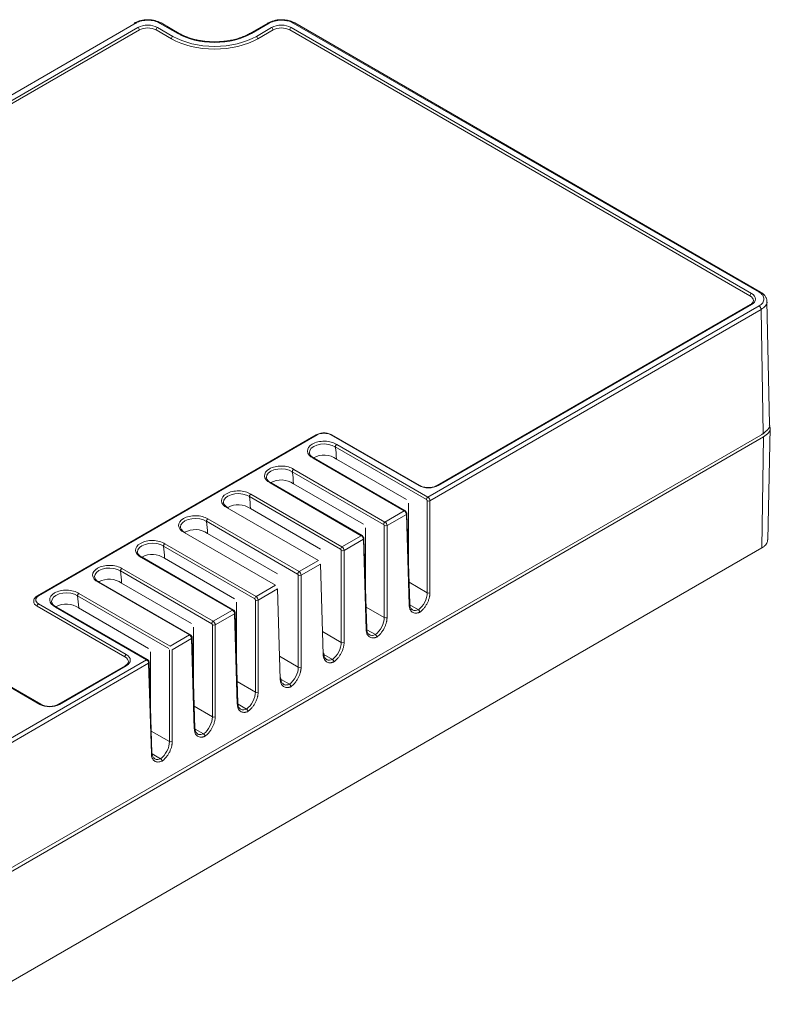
# Model space of a CAD drawing. Header units: millimetres. Extents: x 11 to 156, y 33 to 136.
# Tile 4 of 4: x 79 to 156, y 36 to 136. Entities that reach past the tile are written whole.
import ezdxf

# ---------------------------------------------------------------- set-up
doc = ezdxf.new("R2010")
doc.units = ezdxf.units.MM

msp = doc.modelspace()

# ---------------------------------------------------------------- linework, layer by layer
at = {"color": 7, "linetype": 'Continuous', "lineweight": 15}
for p, q in [((58.736, 116.555), (91.298, 135.353)), ((93.662, 135.326), (95.501, 134.265)), ((95.651, 134.28), (93.812, 135.341)), ((104.644, 135.322), (102.839, 134.28)), ((102.989, 134.265), (104.792, 135.306)), ((107.239, 135.326), (154.544, 108.017)), ((154.694, 108.032), (107.389, 135.341)), ((91.467, 134.875), (60.792, 117.167)), ((60.934, 116.922), (91.608, 134.63)), ((93.305, 134.63), (94.861, 133.732)), ((95.002, 133.977), (93.446, 134.875)), ((105.043, 134.875), (103.487, 133.977)), ((103.629, 133.732), (105.184, 134.63)), ((106.882, 134.63), (153.621, 107.648)), ((153.763, 107.893), (107.023, 134.875)), ((155.611, 94.6), (155.344, 107.095)), ((154.544, 106.626), (120.912, 87.21)), ((154.757, 106.262), (121.123, 86.846)), ((153.663, 106.76), (121.857, 88.399)), ((121.957, 88.389), (153.763, 106.75)), ((154.945, 93.656), (154.757, 106.262)), ((27.983, 97.084), (81.511, 66.183)), ((81.611, 66.193), (28.083, 97.094)), ((155.421, 82.872), (155.663, 94.22)), ((155.007, 93.321), (77.882, 48.798)), ((78.026, 49.251), (154.945, 93.656)), ((109.553, 93.542), (81.269, 77.214)), ((81.369, 77.204), (109.653, 93.532)), ((111.068, 93.532), (119.977, 88.389)), ((120.077, 88.399), (111.168, 93.542)), ((154.835, 82.07), (155.007, 93.321)), ((120.77, 86.968), (111.505, 92.317)), ((120.912, 87.21), (111.651, 92.556)), ((108.875, 91.719), (108.875, 91.744)), ((109.252, 91.171), (118.512, 85.825)), ((118.612, 85.835), (109.345, 91.184)), ((118.722, 86.984), (111.619, 91.085)), ((116.549, 84.691), (107.288, 90.037)), ((104.512, 89.2), (104.512, 89.226)), ((116.407, 84.449), (107.142, 89.798)), ((104.889, 88.652), (114.15, 83.306)), ((114.25, 83.316), (104.983, 88.666)), ((114.359, 84.465), (107.256, 88.566)), ((112.045, 81.93), (102.779, 87.279)), ((112.186, 82.173), (102.925, 87.519)), ((100.15, 86.682), (100.149, 86.707)), ((100.526, 86.134), (109.787, 80.788)), ((109.996, 81.947), (102.894, 86.047)), ((118.931, 86.619), (118.931, 80.707)), ((120.84, 77.515), (120.84, 86.846)), ((121.123, 77.515), (121.123, 86.846)), ((107.823, 79.654), (98.562, 85)), ((118.512, 85.825), (116.549, 84.691)), ((118.726, 85.462), (116.76, 84.327)), ((118.726, 85.462), (119.003, 76.291)), ((119.062, 76.376), (118.784, 85.547)), ((95.787, 84.163), (95.786, 84.189)), ((107.682, 79.412), (98.416, 84.761)), ((114.568, 84.1), (114.568, 78.188)), ((116.477, 74.996), (116.477, 84.327)), ((116.76, 74.996), (116.76, 84.327)), ((96.163, 83.615), (105.424, 78.269)), ((105.634, 79.428), (98.531, 83.529)), ((114.15, 83.306), (112.186, 82.173)), ((114.363, 82.944), (112.397, 81.809)), ((114.363, 82.944), (114.64, 73.773)), ((114.699, 73.858), (114.421, 83.029)), ((154.835, 82.07), (74.594, 35.748)), ((103.319, 76.893), (94.053, 82.242)), ((103.46, 77.135), (94.2, 82.482)), ((91.424, 81.644), (91.423, 81.67)), ((91.8, 81.096), (101.061, 75.75)), ((101.161, 75.76), (91.894, 81.11)), ((101.271, 76.91), (94.168, 81.01)), ((112.114, 72.478), (112.114, 81.809)), ((112.397, 72.478), (112.397, 81.809)), ((99.097, 74.617), (89.837, 79.963)), ((109.787, 80.788), (107.823, 79.654)), ((110, 80.425), (108.034, 79.29)), ((110, 80.425), (110.277, 71.254)), ((87.061, 79.126), (87.06, 79.151)), ((98.956, 74.375), (89.691, 79.723)), ((107.751, 69.959), (107.751, 79.29)), ((108.034, 69.959), (108.034, 79.29)), ((87.437, 78.578), (96.698, 73.232)), ((96.798, 73.242), (87.531, 78.591)), ((96.908, 74.391), (89.805, 78.491)), ((105.424, 78.269), (103.46, 77.135)), ((94.593, 71.856), (85.328, 77.205)), ((94.735, 72.098), (85.474, 77.444)), ((105.637, 77.906), (103.671, 76.772)), ((105.637, 77.906), (105.914, 68.736)), ((81.228, 76.143), (90.137, 70.999)), ((90.279, 71.244), (81.369, 76.388)), ((82.698, 76.607), (82.698, 76.633)), ((83.075, 76.059), (92.335, 70.713)), ((92.435, 70.723), (83.168, 76.073)), ((92.545, 71.872), (85.442, 75.973)), ((101.479, 76.544), (101.479, 70.632)), ((103.388, 67.441), (103.388, 76.772)), ((103.671, 67.441), (103.671, 76.772)), ((119.082, 76.277), (119.942, 75.781)), ((101.061, 75.75), (99.097, 74.617)), ((101.274, 75.388), (99.308, 74.253)), ((101.274, 75.388), (101.552, 66.217)), ((101.61, 66.302), (101.333, 75.473)), ((97.116, 74.026), (97.116, 68.114)), ((99.026, 64.922), (99.026, 74.253)), ((99.308, 64.922), (99.308, 74.253)), ((96.698, 73.232), (94.735, 72.098)), ((97.247, 63.783), (96.97, 72.954)), ((110.205, 73.58), (112.114, 72.478)), ((114.719, 73.759), (115.579, 73.262)), ((96.912, 72.869), (94.946, 71.734)), ((96.912, 72.869), (97.189, 63.698)), ((92.754, 71.507), (92.754, 65.595)), ((94.663, 62.403), (94.663, 71.734)), ((94.946, 62.403), (94.946, 71.734)), ((105.842, 71.061), (107.751, 69.959)), ((110.356, 71.24), (111.216, 70.743)), ((92.335, 70.713), (77.625, 62.221)), ((92.549, 70.351), (77.837, 61.858)), ((90.179, 70.111), (83.39, 66.193)), ((83.49, 66.183), (90.279, 70.101)), ((92.549, 70.351), (92.826, 61.18)), ((92.884, 61.265), (92.607, 70.435)), ((105.993, 68.721), (106.853, 68.225)), ((101.63, 66.203), (102.49, 65.706)), ((97.267, 63.684), (98.128, 63.188)), ((92.904, 61.166), (93.765, 60.669))]:
    msp.add_line(p, q, dxfattribs=at)
at = {"color": 8, "linetype": 'Continuous', "lineweight": 15}
for p, q in [((91.09, 135.237), (91.301, 135.313)), ((118.515, 85.826), (118.654, 85.746)), ((118.726, 85.626), (118.731, 85.465)), ((114.152, 83.308), (114.291, 83.227)), ((114.363, 83.107), (114.368, 82.947)), ((118.995, 78.58), (120.84, 77.515)), ((114.632, 76.061), (116.477, 74.996)), ((110.297, 71.272), (110.277, 71.417)), ((101.544, 68.506), (103.388, 67.441)), ((105.934, 68.753), (105.914, 68.899)), ((97.181, 65.987), (99.026, 64.922)), ((92.818, 63.468), (94.663, 62.403))]:
    msp.add_line(p, q, dxfattribs=at)
at = {"color": 144, "linetype": 'Continuous', "lineweight": 0}
for p, q in [((154.797, 93.563), (154.905, 93.633)), ((154.797, 93.57), (154.797, 93.563))]:
    msp.add_line(p, q, dxfattribs=at)
at = {"color": 8, "linetype": 'Continuous', "lineweight": 15, "flags": 128}
for points in [[(108.875, 91.744), (108.917, 91.949), (109.067, 92.169), (109.314, 92.357), (109.639, 92.499), (110.019, 92.586), (110.426, 92.61), (110.828, 92.57), (111.197, 92.468), (111.505, 92.314)], [(104.512, 89.226), (104.554, 89.431), (104.704, 89.65), (104.951, 89.838), (105.277, 89.981), (105.657, 90.067), (106.063, 90.091), (106.465, 90.051), (106.834, 89.95), (107.142, 89.795)], [(100.149, 86.707), (100.192, 86.912), (100.341, 87.132), (100.588, 87.319), (100.914, 87.462), (101.294, 87.548), (101.7, 87.573), (102.103, 87.533), (102.472, 87.431), (102.779, 87.276)], [(95.786, 84.189), (95.829, 84.394), (95.979, 84.613), (96.225, 84.801), (96.551, 84.943), (96.931, 85.03), (97.337, 85.054), (97.74, 85.014), (98.109, 84.913), (98.417, 84.758)], [(91.423, 81.67), (91.466, 81.875), (91.616, 82.094), (91.863, 82.282), (92.188, 82.425), (92.568, 82.511), (92.974, 82.535), (93.377, 82.495), (93.746, 82.394), (94.054, 82.239)], [(87.06, 79.151), (87.103, 79.356), (87.253, 79.576), (87.5, 79.764), (87.825, 79.906), (88.205, 79.993), (88.612, 80.017), (89.014, 79.977), (89.383, 79.875), (89.691, 79.72)], [(82.698, 76.633), (82.74, 76.838), (82.89, 77.057), (83.137, 77.245), (83.462, 77.387), (83.842, 77.474), (84.249, 77.498), (84.651, 77.458), (85.02, 77.357), (85.328, 77.202)]]:
    msp.add_lwpolyline(points, dxfattribs=at)
at = {"color": 144, "linetype": 'Continuous', "lineweight": 0, "flags": 128}
for points in [[(118.726, 85.626), (118.751, 85.609), (118.769, 85.589), (118.78, 85.568), (118.784, 85.545), (118.78, 85.523), (118.769, 85.501), (118.751, 85.48), (118.726, 85.462)], [(114.363, 83.107), (114.388, 83.09), (114.406, 83.07), (114.418, 83.049), (114.421, 83.027), (114.418, 83.004), (114.406, 82.982), (114.388, 82.962), (114.363, 82.944)]]:
    msp.add_lwpolyline(points, dxfattribs=at)
at = {"color": 8, "linetype": 'Continuous', "lineweight": 15}
for centre, radius, start, end in [((93.75, 135.207), 0.148, 65.07715, 126.23331), ((107.326, 135.207), 0.148, 65.07715, 126.23331), ((95.588, 134.146), 0.148, 64.51991, 126.28379), ((102.901, 134.146), 0.147, 53.66309, 116.07177), ((154.632, 107.898), 0.148, 65.08701, 126.23204), ((153.704, 106.668), 0.101, 54.38242, 114.30712), ((111.126, 93.451), 0.101, 65.69288, 125.61758), ((120.035, 88.31), 0.0983, 64.34802, 126.3559), ((121.899, 88.31), 0.0983, 53.6441, 115.65198), ((81.311, 77.128), 0.0959, 52.74595, 115.96295), ((118.964, 76.381), 0.0974, 293.48065, 357.32463), ((101.119, 75.671), 0.0988, 65.08186, 126.23288), ((101.233, 75.479), 0.1, 294.46439, 356.35142), ((96.757, 73.152), 0.0988, 65.08186, 126.23288), ((96.87, 72.96), 0.1, 294.46439, 356.35142), ((114.601, 73.862), 0.0974, 293.48065, 357.32463), ((110.238, 71.344), 0.0975, 293.49249, 357.21006), ((90.22, 70.02), 0.101, 54.38242, 114.30712), ((92.394, 70.633), 0.0988, 65.08186, 126.23288), ((92.507, 70.442), 0.1, 294.46439, 356.35142), ((105.876, 68.825), 0.0975, 293.49249, 357.21006), ((81.569, 66.104), 0.0983, 64.34802, 126.3559), ((83.432, 66.104), 0.0983, 53.6441, 115.65198), ((101.513, 66.306), 0.0974, 293.48065, 357.32463), ((97.15, 63.788), 0.0974, 293.48065, 357.32463), ((92.787, 61.269), 0.0974, 293.48065, 357.32463)]:
    msp.add_arc(centre, radius, start, end, dxfattribs=at)
at = {"color": 7, "linetype": 'Continuous', "lineweight": 15}
for centre, radius, start, end in [((91.301, 134.616), 0.307, 2.60548, 57.39452), ((93.612, 134.616), 0.307, 122.60548, 177.39452), ((95.168, 133.718), 0.307, 122.60548, 177.39452), ((103.322, 133.718), 0.307, 2.60548, 57.39452), ((104.877, 134.616), 0.307, 2.60548, 57.39452), ((107.189, 134.616), 0.307, 122.60548, 177.39452), ((153.928, 107.634), 0.307, 122.60548, 177.39452), ((154.295, 106.236), 0.462, 3.22965, 57.34774), ((109.595, 93.451), 0.101, 54.38242, 114.30712), ((99.456, 90.575), 12.174, 2.39927, 8.21088), ((110.362, 89.276), 2.203, 55.1975, 118.64624), ((105.999, 86.757), 2.203, 55.1975, 118.64624), ((95.093, 88.056), 12.174, 2.39927, 8.21088), ((90.73, 85.538), 12.174, 2.39927, 8.21088), ((121.078, 86.95), 0.308, 122.65226, 176.77035), ((101.636, 84.239), 2.203, 55.1975, 118.64624), ((120.981, 87.13), 0.317, 243.52652, 296.47348), ((86.368, 83.019), 12.174, 2.39927, 8.21088), ((116.715, 84.432), 0.308, 122.65226, 176.77035), ((116.618, 84.611), 0.317, 243.52652, 296.47348), ((97.274, 81.723), 2.2, 55.16616, 119.01465), ((82.005, 80.5), 12.174, 2.39927, 8.21088), ((112.352, 81.913), 0.308, 122.65226, 176.77035), ((92.911, 79.201), 2.203, 55.1975, 118.64624), ((112.256, 82.093), 0.317, 243.52652, 296.47348), ((77.642, 77.982), 12.174, 2.39927, 8.21088), ((107.989, 79.395), 0.308, 122.65226, 176.77035), ((107.893, 79.574), 0.317, 243.52652, 296.47348), ((88.548, 76.683), 2.203, 55.1975, 118.64624), ((73.279, 75.463), 12.174, 2.39927, 8.21088), ((103.627, 76.876), 0.308, 122.65226, 176.77035), ((120.981, 77.799), 0.317, 243.52652, 296.47348), ((81.535, 76.129), 0.307, 122.60548, 177.39452), ((84.185, 74.164), 2.203, 55.1975, 118.64624), ((103.53, 77.055), 0.317, 243.52652, 296.47348), ((116.618, 75.28), 0.317, 243.52652, 296.47348), ((112.256, 72.762), 0.317, 243.52652, 296.47348), ((90.444, 70.985), 0.307, 122.60548, 177.39452), ((110.238, 71.327), 0.0987, 6.92185, 66.41581), ((107.893, 70.243), 0.317, 243.52652, 296.47348), ((105.875, 68.808), 0.0987, 6.92185, 66.41581), ((103.53, 67.724), 0.317, 243.52652, 296.47348), ((99.167, 65.206), 0.317, 243.52652, 296.47348), ((94.804, 62.687), 0.317, 243.52652, 296.47348)]:
    msp.add_arc(centre, radius, start, end, dxfattribs=at)
at = {"color": 144, "linetype": 'Continuous', "lineweight": 0}
for centre, radius, start, end in [((118.568, 85.758), 0.087, 352.28434, 129.43678), ((114.205, 83.239), 0.087, 352.28434, 129.43678), ((99.264, 74.357), 0.308, 122.65226, 176.77035), ((99.167, 74.537), 0.317, 243.52652, 296.47348)]:
    msp.add_arc(centre, radius, start, end, dxfattribs=at)
at = {"color": 7, "linetype": 'Continuous', "lineweight": 15}
for points, knots in [([(91.298, 135.353), (91.285, 135.36), (91.26, 135.373), (91.223, 135.382), (91.191, 135.383), (91.163, 135.376), (91.139, 135.363), (91.12, 135.344), (91.106, 135.321), (91.097, 135.295), (91.091, 135.267), (91.09, 135.246), (91.09, 135.237)], [0, 0, 0, 0, 0.120241, 0.235987, 0.347237, 0.453989, 0.556242, 0.653996, 0.747249, 0.836002, 0.920252, 1, 1, 1, 1]), ([(93.812, 135.341), (93.618, 135.431), (93.228, 135.61), (92.482, 135.691), (91.733, 135.622), (91.338, 135.45), (91.141, 135.364)], [0, 0, 0, 0, 0.250569, 0.500783, 0.750714, 1, 1, 1, 1]), ([(91.298, 135.353), (91.458, 135.438), (91.647, 135.506), (91.951, 135.572), (92.057, 135.589), (92.272, 135.611), (92.38, 135.616), (92.597, 135.613), (92.707, 135.606), (92.92, 135.58), (93.023, 135.561), (93.325, 135.487), (93.508, 135.415), (93.662, 135.326)], [0, 0, 0, 0, 0.25, 0.25, 0.375, 0.375, 0.5, 0.5, 0.625, 0.625, 0.75, 0.75, 1, 1, 1, 1]), ([(107.389, 135.341), (107.292, 135.391), (107.099, 135.49), (106.752, 135.592), (106.38, 135.655), (105.994, 135.673), (105.611, 135.645), (105.119, 135.555), (104.825, 135.41), (104.63, 135.314)], [0, 0, 0, 0, 0.126131, 0.251544, 0.377196, 0.502272, 0.627957, 0.752945, 1, 1, 1, 1]), ([(104.792, 135.306), (104.873, 135.353), (104.957, 135.397), (105.142, 135.472), (105.242, 135.505), (105.45, 135.558), (105.558, 135.578), (105.779, 135.606), (105.894, 135.614), (106.121, 135.616), (106.233, 135.61), (106.457, 135.586), (106.568, 135.567), (106.882, 135.494), (107.077, 135.42), (107.239, 135.326)], [0, 0, 0, 0, 0.125, 0.125, 0.25, 0.25, 0.375, 0.375, 0.5, 0.5, 0.625, 0.625, 0.75, 0.75, 1, 1, 1, 1]), ([(103.487, 133.977), (102.362, 133.328), (100.836, 132.963), (97.654, 132.963), (96.127, 133.328), (95.002, 133.977)], [0, 0, 0, 0, 0.5, 0.5, 1, 1, 1, 1]), ([(95.501, 134.265), (96.494, 133.692), (97.841, 133.37), (100.649, 133.37), (101.996, 133.692), (102.989, 134.265)], [0, 0, 0, 0, 0.5, 0.5, 1, 1, 1, 1]), ([(99.245, 133.425), (99.009, 133.43), (98.678, 133.437), (98.197, 133.485), (97.796, 133.541), (97.333, 133.634), (96.872, 133.756), (96.42, 133.911), (96.006, 134.085), (95.766, 134.218), (95.653, 134.281)], [0, 0, 0, 0, 0.176107, 0.247236, 0.36463, 0.485329, 0.613495, 0.745692, 0.880554, 1, 1, 1, 1]), ([(102.834, 134.282), (102.804, 134.263), (102.639, 134.16), (102.289, 134), (101.796, 133.81), (101.266, 133.658), (100.763, 133.553), (100.302, 133.486), (99.814, 133.437), (99.462, 133.429), (99.245, 133.425)], [0, 0, 0, 0, 0.034254, 0.186283, 0.336357, 0.481955, 0.629818, 0.736847, 0.837638, 1, 1, 1, 1]), ([(94.861, 133.732), (96.023, 133.061), (97.6, 132.684), (100.889, 132.684), (102.466, 133.061), (103.629, 133.732)], [0, 0, 0, 0, 0.5, 0.5, 1, 1, 1, 1]), ([(154.544, 108.017), (154.702, 107.926), (154.829, 107.817), (154.957, 107.638), (154.989, 107.577), (155.033, 107.451), (155.044, 107.386), (155.044, 107.193), (154.999, 107.064), (154.83, 106.827), (154.703, 106.717), (154.544, 106.626)], [0, 0, 0, 0, 0.25, 0.25, 0.375, 0.375, 0.5, 0.5, 0.75, 0.75, 1, 1, 1, 1]), ([(155.344, 107.095), (155.334, 107.184), (155.314, 107.361), (155.178, 107.616), (154.976, 107.848), (154.788, 107.971), (154.694, 108.032)], [0, 0, 0, 0, 0.253598, 0.504773, 0.754463, 1, 1, 1, 1]), ([(153.973, 107.158), (153.959, 107.088), (153.932, 106.946), (153.753, 106.822), (153.663, 106.76)], [0, 0, 0, 0, 0.494197, 1, 1, 1, 1]), ([(155.605, 94.599), (155.607, 94.594), (155.668, 94.421), (155.481, 94.06), (155.124, 93.79), (154.945, 93.656)], [0, 0, 0, 0, 0.015448, 0.507711, 1, 1, 1, 1]), ([(155.007, 93.321), (155.187, 93.454), (155.548, 93.721), (155.724, 94.157), (155.614, 94.404), (155.577, 94.486)], [0, 0, 0, 0, 0.399311, 0.798588, 1, 1, 1, 1]), ([(109.653, 93.532), (109.841, 93.641), (110.095, 93.701), (110.626, 93.701), (110.88, 93.641), (111.068, 93.532)], [0, 0, 0, 0, 0.5, 0.5, 1, 1, 1, 1]), ([(109.173, 92.602), (108.84, 92.41), (108.661, 92.147), (108.69, 91.605), (108.899, 91.35), (109.252, 91.171)], [0, 0, 0, 0, 0.5, 0.5, 1, 1, 1, 1]), ([(111.651, 92.556), (111.341, 92.76), (110.898, 92.88), (109.959, 92.897), (109.505, 92.793), (109.173, 92.602)], [0, 0, 0, 0, 0.5, 0.5, 1, 1, 1, 1]), ([(111.505, 92.317), (111.506, 92.328), (111.507, 92.355), (111.521, 92.403), (111.549, 92.458), (111.593, 92.517), (111.631, 92.543), (111.651, 92.556)], [0, 0, 0, 0, 0.135847, 0.303877, 0.503993, 0.736079, 1, 1, 1, 1]), ([(109.371, 91.171), (109.296, 91.212), (109.146, 91.293), (108.992, 91.436), (108.893, 91.588), (108.881, 91.693), (108.875, 91.745)], [0, 0, 0, 0, 0.254371, 0.505047, 0.753174, 1, 1, 1, 1]), ([(109.348, 91.182), (109.345, 91.184), (109.336, 91.19), (109.315, 91.192), (109.285, 91.189), (109.263, 91.177), (109.252, 91.171)], [0, 0, 0, 0, 0.113305, 0.389604, 0.685174, 1, 1, 1, 1]), ([(104.81, 90.083), (104.478, 89.891), (104.298, 89.629), (104.328, 89.087), (104.536, 88.831), (104.889, 88.652)], [0, 0, 0, 0, 0.5, 0.5, 1, 1, 1, 1]), ([(107.288, 90.037), (106.978, 90.241), (106.535, 90.361), (105.597, 90.379), (105.142, 90.275), (104.81, 90.083)], [0, 0, 0, 0, 0.5, 0.5, 1, 1, 1, 1]), ([(107.142, 89.798), (107.143, 89.81), (107.145, 89.836), (107.158, 89.884), (107.186, 89.94), (107.23, 89.999), (107.268, 90.024), (107.288, 90.037)], [0, 0, 0, 0, 0.135847, 0.303877, 0.503993, 0.736079, 1, 1, 1, 1]), ([(105.009, 88.653), (104.933, 88.693), (104.783, 88.774), (104.629, 88.918), (104.53, 89.069), (104.518, 89.174), (104.512, 89.226)], [0, 0, 0, 0, 0.254371, 0.505047, 0.753174, 1, 1, 1, 1]), ([(104.985, 88.663), (104.982, 88.665), (104.973, 88.671), (104.952, 88.674), (104.922, 88.67), (104.9, 88.658), (104.889, 88.652)], [0, 0, 0, 0, 0.113305, 0.389604, 0.685174, 1, 1, 1, 1]), ([(100.447, 87.564), (100.115, 87.373), (99.935, 87.11), (99.965, 86.568), (100.173, 86.313), (100.526, 86.134)], [0, 0, 0, 0, 0.5, 0.5, 1, 1, 1, 1]), ([(102.925, 87.519), (102.615, 87.722), (102.173, 87.843), (101.234, 87.86), (100.779, 87.756), (100.447, 87.564)], [0, 0, 0, 0, 0.5, 0.5, 1, 1, 1, 1]), ([(102.779, 87.279), (102.78, 87.291), (102.782, 87.318), (102.796, 87.366), (102.823, 87.421), (102.868, 87.48), (102.905, 87.505), (102.925, 87.519)], [0, 0, 0, 0, 0.135847, 0.303877, 0.503993, 0.736079, 1, 1, 1, 1]), ([(120.84, 86.846), (120.839, 86.853), (120.839, 86.868), (120.831, 86.892), (120.818, 86.919), (120.798, 86.949), (120.78, 86.961), (120.77, 86.968)], [0, 0, 0, 0, 0.1674991, 0.3305093, 0.5006441, 0.7488454, 1, 1, 1, 1]), ([(120.912, 87.21), (120.966, 87.178), (121.021, 87.121), (121.099, 86.986), (121.122, 86.91), (121.123, 86.846)], [0, 0, 0, 0, 0.5, 0.5, 1, 1, 1, 1]), ([(100.646, 86.134), (100.57, 86.175), (100.42, 86.256), (100.267, 86.399), (100.167, 86.551), (100.155, 86.655), (100.149, 86.707)], [0, 0, 0, 0, 0.254371, 0.505047, 0.753174, 1, 1, 1, 1]), ([(100.623, 86.144), (100.62, 86.146), (100.61, 86.153), (100.589, 86.155), (100.559, 86.151), (100.537, 86.14), (100.526, 86.134)], [0, 0, 0, 0, 0.123206, 0.39642, 0.68869, 1, 1, 1, 1]), ([(96.084, 85.046), (95.752, 84.854), (95.572, 84.592), (95.602, 84.05), (95.81, 83.794), (96.163, 83.615)], [0, 0, 0, 0, 0.5, 0.5, 1, 1, 1, 1]), ([(98.562, 85), (98.252, 85.204), (97.81, 85.324), (96.871, 85.341), (96.416, 85.238), (96.084, 85.046)], [0, 0, 0, 0, 0.5, 0.5, 1, 1, 1, 1]), ([(98.416, 84.761), (98.417, 84.773), (98.419, 84.799), (98.433, 84.847), (98.46, 84.903), (98.505, 84.961), (98.542, 84.987), (98.562, 85)], [0, 0, 0, 0, 0.135847, 0.303877, 0.503993, 0.736079, 1, 1, 1, 1]), ([(96.283, 83.616), (96.207, 83.656), (96.057, 83.737), (95.904, 83.881), (95.804, 84.032), (95.792, 84.137), (95.786, 84.189)], [0, 0, 0, 0, 0.254371, 0.505047, 0.753174, 1, 1, 1, 1]), ([(116.477, 84.327), (116.477, 84.335), (116.476, 84.349), (116.468, 84.374), (116.456, 84.401), (116.435, 84.43), (116.417, 84.443), (116.407, 84.449)], [0, 0, 0, 0, 0.1674991, 0.3305093, 0.5006441, 0.7488454, 1, 1, 1, 1]), ([(116.549, 84.691), (116.604, 84.659), (116.658, 84.602), (116.736, 84.468), (116.759, 84.391), (116.76, 84.327)], [0, 0, 0, 0, 0.5, 0.5, 1, 1, 1, 1]), ([(96.26, 83.625), (96.257, 83.627), (96.248, 83.634), (96.226, 83.637), (96.196, 83.633), (96.174, 83.621), (96.163, 83.615)], [0, 0, 0, 0, 0.123206, 0.39642, 0.68869, 1, 1, 1, 1]), ([(91.721, 82.527), (91.389, 82.335), (91.209, 82.073), (91.239, 81.531), (91.448, 81.276), (91.8, 81.096)], [0, 0, 0, 0, 0.5, 0.5, 1, 1, 1, 1]), ([(94.2, 82.482), (93.889, 82.685), (93.447, 82.805), (92.508, 82.823), (92.053, 82.719), (91.721, 82.527)], [0, 0, 0, 0, 0.5, 0.5, 1, 1, 1, 1]), ([(94.053, 82.242), (94.054, 82.254), (94.056, 82.281), (94.07, 82.328), (94.097, 82.384), (94.142, 82.443), (94.18, 82.468), (94.2, 82.482)], [0, 0, 0, 0, 0.135847, 0.303877, 0.503993, 0.736079, 1, 1, 1, 1]), ([(112.186, 82.173), (112.241, 82.141), (112.295, 82.083), (112.373, 81.949), (112.396, 81.873), (112.397, 81.809)], [0, 0, 0, 0, 0.5, 0.5, 1, 1, 1, 1]), ([(155.394, 82.873), (155.394, 82.791), (155.393, 82.579), (155.175, 82.297), (154.932, 82.135), (154.835, 82.07)], [0, 0, 0, 0, 0.27666, 0.712203, 1, 1, 1, 1]), ([(91.92, 81.097), (91.845, 81.138), (91.694, 81.218), (91.541, 81.362), (91.441, 81.514), (91.429, 81.618), (91.423, 81.67)], [0, 0, 0, 0, 0.2543712, 0.5050473, 0.753174, 1, 1, 1, 1]), ([(91.897, 81.107), (91.894, 81.109), (91.884, 81.115), (91.863, 81.118), (91.833, 81.114), (91.812, 81.102), (91.8, 81.096)], [0, 0, 0, 0, 0.1133046, 0.3896038, 0.685174, 1, 1, 1, 1]), ([(112.114, 81.809), (112.114, 81.816), (112.113, 81.831), (112.106, 81.855), (112.093, 81.882), (112.072, 81.911), (112.054, 81.924), (112.045, 81.93)], [0, 0, 0, 0, 0.1674991, 0.3305093, 0.5006441, 0.7488454, 1, 1, 1, 1]), ([(87.358, 80.009), (87.026, 79.817), (86.846, 79.554), (86.876, 79.012), (87.085, 78.757), (87.437, 78.578)], [0, 0, 0, 0, 0.5, 0.5, 1, 1, 1, 1]), ([(89.837, 79.963), (89.526, 80.166), (89.084, 80.287), (88.145, 80.304), (87.69, 80.2), (87.358, 80.009)], [0, 0, 0, 0, 0.5, 0.5, 1, 1, 1, 1]), ([(89.691, 79.723), (89.691, 79.735), (89.693, 79.762), (89.707, 79.81), (89.734, 79.865), (89.779, 79.924), (89.817, 79.949), (89.837, 79.963)], [0, 0, 0, 0, 0.135847, 0.303877, 0.503993, 0.736079, 1, 1, 1, 1]), ([(87.557, 78.578), (87.482, 78.619), (87.332, 78.7), (87.178, 78.843), (87.079, 78.995), (87.066, 79.099), (87.06, 79.152)], [0, 0, 0, 0, 0.254371, 0.505047, 0.753174, 1, 1, 1, 1]), ([(107.751, 79.29), (107.751, 79.298), (107.75, 79.312), (107.743, 79.336), (107.73, 79.363), (107.709, 79.393), (107.691, 79.405), (107.682, 79.412)], [0, 0, 0, 0, 0.167499, 0.330509, 0.500644, 0.748845, 1, 1, 1, 1]), ([(107.823, 79.654), (107.878, 79.622), (107.932, 79.565), (108.01, 79.43), (108.033, 79.354), (108.034, 79.29)], [0, 0, 0, 0, 0.5, 0.5, 1, 1, 1, 1]), ([(87.534, 78.589), (87.531, 78.59), (87.522, 78.597), (87.5, 78.599), (87.471, 78.595), (87.449, 78.584), (87.437, 78.578)], [0, 0, 0, 0, 0.113305, 0.389604, 0.685174, 1, 1, 1, 1]), ([(81.269, 77.214), (81.212, 77.177), (81.097, 77.102), (80.974, 76.959), (80.892, 76.8), (80.881, 76.689), (80.876, 76.633)], [0, 0, 0, 0, 0.244713, 0.493897, 0.746163, 1, 1, 1, 1]), ([(82.995, 77.49), (82.663, 77.298), (82.483, 77.036), (82.513, 76.494), (82.722, 76.238), (83.075, 76.059)], [0, 0, 0, 0, 0.5, 0.5, 1, 1, 1, 1]), ([(85.474, 77.444), (85.164, 77.648), (84.721, 77.768), (83.782, 77.786), (83.328, 77.682), (82.995, 77.49)], [0, 0, 0, 0, 0.5, 0.5, 1, 1, 1, 1]), ([(85.328, 77.205), (85.329, 77.217), (85.33, 77.243), (85.344, 77.291), (85.372, 77.347), (85.416, 77.405), (85.454, 77.431), (85.474, 77.444)], [0, 0, 0, 0, 0.135847, 0.303877, 0.503993, 0.736079, 1, 1, 1, 1]), ([(103.46, 77.135), (103.515, 77.104), (103.569, 77.046), (103.647, 76.912), (103.67, 76.836), (103.671, 76.772)], [0, 0, 0, 0, 0.5, 0.5, 1, 1, 1, 1]), ([(120.84, 77.515), (120.84, 77.22), (120.748, 76.875), (120.422, 76.245), (120.19, 75.963), (119.942, 75.781)], [0, 0, 0, 0, 0.5, 0.5, 1, 1, 1, 1]), ([(121.123, 77.515), (121.122, 77.482), (121.121, 77.416), (121.112, 77.314), (121.098, 77.209), (121.078, 77.103), (121.038, 76.936), (120.963, 76.705), (120.831, 76.419), (120.67, 76.148), (120.505, 75.931), (120.353, 75.766), (120.22, 75.641), (120.129, 75.572), (120.083, 75.537)], [0, 0, 0, 0, 0.048577, 0.096819, 0.14496, 0.193236, 0.241879, 0.370866, 0.500064, 0.629044, 0.758235, 0.83896, 0.919184, 1, 1, 1, 1]), ([(83.194, 76.06), (83.119, 76.1), (82.969, 76.181), (82.815, 76.325), (82.716, 76.476), (82.704, 76.581), (82.698, 76.633)], [0, 0, 0, 0, 0.254371, 0.505047, 0.753174, 1, 1, 1, 1]), ([(83.171, 76.07), (83.168, 76.072), (83.159, 76.078), (83.138, 76.081), (83.108, 76.077), (83.086, 76.065), (83.075, 76.059)], [0, 0, 0, 0, 0.113305, 0.389604, 0.685174, 1, 1, 1, 1]), ([(103.388, 76.772), (103.388, 76.779), (103.387, 76.794), (103.38, 76.818), (103.367, 76.845), (103.347, 76.874), (103.328, 76.887), (103.319, 76.893)], [0, 0, 0, 0, 0.167499, 0.330509, 0.500644, 0.748845, 1, 1, 1, 1]), ([(120.083, 75.537), (120.056, 75.526), (120, 75.503), (119.919, 75.478), (119.839, 75.459), (119.76, 75.449), (119.641, 75.444), (119.489, 75.466), (119.322, 75.548), (119.184, 75.679), (119.095, 75.834), (119.042, 75.99), (119.012, 76.134), (119.006, 76.239), (119.003, 76.291)], [0, 0, 0, 0, 0.04857, 0.096805, 0.14494, 0.193209, 0.241847, 0.370824, 0.500018, 0.629002, 0.758203, 0.838937, 0.919172, 1, 1, 1, 1]), ([(119.328, 75.781), (119.255, 75.843), (119.106, 75.969), (119.077, 76.24), (119.062, 76.376)], [0, 0, 0, 0, 0.4951235, 1, 1, 1, 1]), ([(101.274, 75.388), (101.273, 75.452), (101.25, 75.528), (101.171, 75.661), (101.116, 75.719), (101.061, 75.75)], [0, 0, 0, 0, 0.5, 0.5, 1, 1, 1, 1]), ([(101.333, 75.473), (101.33, 75.499), (101.323, 75.553), (101.283, 75.638), (101.227, 75.713), (101.183, 75.745), (101.161, 75.76)], [0, 0, 0, 0, 0.250202, 0.499977, 0.749767, 1, 1, 1, 1]), ([(116.477, 74.996), (116.478, 74.701), (116.386, 74.356), (116.06, 73.726), (115.827, 73.445), (115.579, 73.262)], [0, 0, 0, 0, 0.5, 0.5, 1, 1, 1, 1]), ([(116.76, 74.996), (116.759, 74.963), (116.758, 74.897), (116.749, 74.795), (116.735, 74.691), (116.715, 74.585), (116.675, 74.417), (116.6, 74.187), (116.469, 73.901), (116.307, 73.629), (116.142, 73.413), (115.99, 73.247), (115.858, 73.122), (115.766, 73.053), (115.72, 73.019)], [0, 0, 0, 0, 0.0485773, 0.0968194, 0.1449604, 0.1932358, 0.2418792, 0.3708662, 0.500064, 0.6290442, 0.758235, 0.8389596, 0.9191839, 1, 1, 1, 1]), ([(120.083, 75.537), (120.083, 75.548), (120.082, 75.569), (120.074, 75.604), (120.061, 75.64), (120.036, 75.686), (119.997, 75.741), (119.961, 75.767), (119.942, 75.781)], [0, 0, 0, 0, 0.117083, 0.240953, 0.369818, 0.501357, 0.744838, 1, 1, 1, 1]), ([(96.912, 72.869), (96.91, 72.933), (96.887, 73.009), (96.808, 73.143), (96.753, 73.2), (96.698, 73.232)], [0, 0, 0, 0, 0.5, 0.5, 1, 1, 1, 1]), ([(96.97, 72.954), (96.967, 72.981), (96.96, 73.034), (96.92, 73.119), (96.864, 73.195), (96.82, 73.226), (96.798, 73.242)], [0, 0, 0, 0, 0.250202, 0.499977, 0.749767, 1, 1, 1, 1]), ([(115.72, 73.019), (115.693, 73.007), (115.637, 72.984), (115.556, 72.959), (115.476, 72.941), (115.397, 72.93), (115.278, 72.925), (115.126, 72.947), (114.959, 73.029), (114.822, 73.16), (114.732, 73.315), (114.679, 73.472), (114.65, 73.615), (114.643, 73.72), (114.64, 73.773)], [0, 0, 0, 0, 0.04857, 0.096805, 0.14494, 0.193209, 0.241847, 0.370824, 0.500018, 0.629002, 0.758203, 0.838937, 0.919172, 1, 1, 1, 1]), ([(114.965, 73.262), (114.892, 73.325), (114.743, 73.451), (114.714, 73.721), (114.699, 73.858)], [0, 0, 0, 0, 0.495124, 1, 1, 1, 1]), ([(115.72, 73.019), (115.72, 73.029), (115.719, 73.05), (115.711, 73.085), (115.698, 73.122), (115.674, 73.168), (115.634, 73.222), (115.598, 73.249), (115.579, 73.262)], [0, 0, 0, 0, 0.117083, 0.240953, 0.369818, 0.501357, 0.744838, 1, 1, 1, 1]), ([(112.114, 72.478), (112.115, 72.183), (112.023, 71.837), (111.697, 71.208), (111.464, 70.926), (111.216, 70.743)], [0, 0, 0, 0, 0.5, 0.5, 1, 1, 1, 1]), ([(112.397, 72.478), (112.396, 72.445), (112.395, 72.379), (112.386, 72.276), (112.372, 72.172), (112.352, 72.066), (112.312, 71.899), (112.237, 71.668), (112.106, 71.382), (111.944, 71.11), (111.779, 70.894), (111.627, 70.728), (111.495, 70.604), (111.403, 70.535), (111.358, 70.5)], [0, 0, 0, 0, 0.0485773, 0.0968194, 0.1449604, 0.1932358, 0.2418792, 0.3708662, 0.500064, 0.6290442, 0.758235, 0.8389596, 0.9191839, 1, 1, 1, 1]), ([(90.279, 70.101), (90.541, 70.253), (90.689, 70.459), (90.689, 70.887), (90.541, 71.093), (90.279, 71.244)], [0, 0, 0, 0, 0.5, 0.5, 1, 1, 1, 1]), ([(111.358, 70.5), (111.33, 70.489), (111.275, 70.466), (111.193, 70.44), (111.113, 70.422), (111.034, 70.412), (110.916, 70.407), (110.763, 70.429), (110.596, 70.511), (110.459, 70.641), (110.37, 70.797), (110.316, 70.953), (110.287, 71.096), (110.28, 71.201), (110.277, 71.254)], [0, 0, 0, 0, 0.04857, 0.096805, 0.14494, 0.193209, 0.241847, 0.370824, 0.500018, 0.629002, 0.758203, 0.838937, 0.919172, 1, 1, 1, 1]), ([(110.603, 70.744), (110.529, 70.806), (110.381, 70.932), (110.351, 71.203), (110.336, 71.339)], [0, 0, 0, 0, 0.495124, 1, 1, 1, 1]), ([(90.489, 70.51), (90.475, 70.439), (90.448, 70.298), (90.269, 70.174), (90.179, 70.111)], [0, 0, 0, 0, 0.4941974, 1, 1, 1, 1]), ([(92.549, 70.351), (92.548, 70.414), (92.524, 70.49), (92.445, 70.624), (92.39, 70.681), (92.335, 70.713)], [0, 0, 0, 0, 0.5, 0.5, 1, 1, 1, 1]), ([(92.607, 70.435), (92.604, 70.462), (92.597, 70.516), (92.557, 70.601), (92.501, 70.676), (92.457, 70.707), (92.435, 70.723)], [0, 0, 0, 0, 0.250202, 0.499977, 0.749767, 1, 1, 1, 1]), ([(107.751, 69.959), (107.752, 69.664), (107.66, 69.319), (107.334, 68.689), (107.101, 68.408), (106.853, 68.225)], [0, 0, 0, 0, 0.5, 0.5, 1, 1, 1, 1]), ([(108.034, 69.959), (108.034, 69.926), (108.032, 69.86), (108.024, 69.758), (108.009, 69.654), (107.989, 69.547), (107.949, 69.38), (107.874, 69.149), (107.743, 68.864), (107.581, 68.592), (107.417, 68.375), (107.264, 68.21), (107.132, 68.085), (107.041, 68.016), (106.995, 67.981)], [0, 0, 0, 0, 0.048577, 0.096819, 0.14496, 0.193236, 0.241879, 0.370866, 0.500064, 0.629044, 0.758235, 0.83896, 0.919184, 1, 1, 1, 1]), ([(111.358, 70.5), (111.357, 70.51), (111.356, 70.531), (111.348, 70.566), (111.335, 70.603), (111.311, 70.649), (111.272, 70.704), (111.235, 70.73), (111.216, 70.743)], [0, 0, 0, 0, 0.117083, 0.240953, 0.369818, 0.501357, 0.744838, 1, 1, 1, 1]), ([(106.995, 67.981), (106.967, 67.97), (106.912, 67.947), (106.83, 67.922), (106.75, 67.904), (106.672, 67.893), (106.553, 67.888), (106.4, 67.91), (106.233, 67.992), (106.096, 68.123), (106.007, 68.278), (105.954, 68.434), (105.924, 68.578), (105.918, 68.683), (105.914, 68.736)], [0, 0, 0, 0, 0.04857, 0.096805, 0.14494, 0.193209, 0.241847, 0.370824, 0.500018, 0.629002, 0.758203, 0.838937, 0.919172, 1, 1, 1, 1]), ([(106.24, 68.225), (106.166, 68.287), (106.018, 68.414), (105.988, 68.684), (105.973, 68.82)], [0, 0, 0, 0, 0.495124, 1, 1, 1, 1]), ([(106.995, 67.981), (106.994, 67.992), (106.993, 68.013), (106.985, 68.048), (106.972, 68.084), (106.948, 68.131), (106.909, 68.185), (106.872, 68.211), (106.853, 68.225)], [0, 0, 0, 0, 0.117083, 0.240953, 0.369818, 0.501357, 0.744838, 1, 1, 1, 1]), ([(103.388, 67.441), (103.389, 67.146), (103.297, 66.8), (102.971, 66.171), (102.738, 65.889), (102.49, 65.706)], [0, 0, 0, 0, 0.5, 0.5, 1, 1, 1, 1]), ([(103.671, 67.441), (103.671, 67.407), (103.67, 67.342), (103.661, 67.239), (103.646, 67.135), (103.626, 67.029), (103.586, 66.861), (103.511, 66.631), (103.38, 66.345), (103.218, 66.073), (103.054, 65.857), (102.902, 65.691), (102.769, 65.567), (102.678, 65.497), (102.632, 65.463)], [0, 0, 0, 0, 0.048577, 0.096819, 0.14496, 0.193236, 0.241879, 0.370866, 0.500064, 0.629044, 0.758235, 0.83896, 0.919184, 1, 1, 1, 1]), ([(102.632, 65.463), (102.604, 65.451), (102.549, 65.428), (102.467, 65.403), (102.387, 65.385), (102.309, 65.374), (102.19, 65.369), (102.038, 65.391), (101.871, 65.473), (101.733, 65.604), (101.644, 65.759), (101.591, 65.916), (101.561, 66.059), (101.555, 66.164), (101.552, 66.217)], [0, 0, 0, 0, 0.0485701, 0.0968053, 0.1449398, 0.1932093, 0.2418474, 0.370824, 0.5000182, 0.629002, 0.7582031, 0.838937, 0.919172, 1, 1, 1, 1]), ([(101.877, 65.706), (101.803, 65.769), (101.655, 65.895), (101.625, 66.165), (101.61, 66.302)], [0, 0, 0, 0, 0.495124, 1, 1, 1, 1]), ([(102.632, 65.463), (102.631, 65.473), (102.63, 65.494), (102.622, 65.529), (102.609, 65.566), (102.585, 65.612), (102.546, 65.667), (102.509, 65.693), (102.49, 65.706)], [0, 0, 0, 0, 0.117083, 0.240953, 0.369818, 0.501357, 0.744838, 1, 1, 1, 1]), ([(99.026, 64.922), (99.026, 64.627), (98.934, 64.282), (98.608, 63.652), (98.376, 63.37), (98.128, 63.188)], [0, 0, 0, 0, 0.5, 0.5, 1, 1, 1, 1]), ([(99.308, 64.922), (99.308, 64.889), (99.307, 64.823), (99.298, 64.721), (99.284, 64.616), (99.263, 64.51), (99.224, 64.343), (99.148, 64.112), (99.017, 63.826), (98.855, 63.555), (98.691, 63.338), (98.539, 63.173), (98.406, 63.048), (98.315, 62.979), (98.269, 62.944)], [0, 0, 0, 0, 0.048577, 0.096819, 0.14496, 0.193236, 0.241879, 0.370866, 0.500064, 0.629044, 0.758235, 0.83896, 0.919184, 1, 1, 1, 1]), ([(98.269, 62.944), (98.241, 62.933), (98.186, 62.91), (98.105, 62.885), (98.024, 62.866), (97.946, 62.856), (97.827, 62.851), (97.675, 62.873), (97.508, 62.955), (97.37, 63.085), (97.281, 63.241), (97.228, 63.397), (97.198, 63.541), (97.192, 63.646), (97.189, 63.698)], [0, 0, 0, 0, 0.0485701, 0.0968053, 0.1449398, 0.1932093, 0.2418474, 0.370824, 0.5000182, 0.629002, 0.7582031, 0.838937, 0.919172, 1, 1, 1, 1]), ([(97.514, 63.188), (97.441, 63.25), (97.292, 63.376), (97.262, 63.647), (97.247, 63.783)], [0, 0, 0, 0, 0.495124, 1, 1, 1, 1]), ([(98.269, 62.944), (98.268, 62.954), (98.267, 62.976), (98.259, 63.01), (98.246, 63.047), (98.222, 63.093), (98.183, 63.148), (98.146, 63.174), (98.128, 63.188)], [0, 0, 0, 0, 0.1170833, 0.2409535, 0.3698178, 0.5013567, 0.7448376, 1, 1, 1, 1]), ([(94.663, 62.403), (94.663, 62.108), (94.571, 61.763), (94.245, 61.133), (94.013, 60.852), (93.765, 60.669)], [0, 0, 0, 0, 0.5, 0.5, 1, 1, 1, 1]), ([(94.946, 62.403), (94.945, 62.37), (94.944, 62.304), (94.935, 62.202), (94.921, 62.098), (94.901, 61.991), (94.861, 61.824), (94.786, 61.594), (94.654, 61.308), (94.493, 61.036), (94.328, 60.819), (94.176, 60.654), (94.043, 60.529), (93.952, 60.46), (93.906, 60.426)], [0, 0, 0, 0, 0.048577, 0.096819, 0.14496, 0.193236, 0.241879, 0.370866, 0.500064, 0.629044, 0.758235, 0.83896, 0.919184, 1, 1, 1, 1]), ([(92.826, 61.18), (92.831, 61.014), (92.862, 60.863), (92.972, 60.613), (93.051, 60.513), (93.248, 60.376), (93.365, 60.339), (93.623, 60.332), (93.763, 60.363), (93.906, 60.426)], [0, 0, 0, 0, 0.25, 0.25, 0.5, 0.5, 0.75, 0.75, 1, 1, 1, 1]), ([(93.151, 60.669), (93.078, 60.732), (92.929, 60.858), (92.899, 61.128), (92.884, 61.265)], [0, 0, 0, 0, 0.495124, 1, 1, 1, 1]), ([(93.906, 60.426), (93.906, 60.436), (93.904, 60.457), (93.896, 60.492), (93.883, 60.528), (93.859, 60.575), (93.82, 60.629), (93.784, 60.656), (93.765, 60.669)], [0, 0, 0, 0, 0.117083, 0.240953, 0.369818, 0.501357, 0.744838, 1, 1, 1, 1])]:
    msp.add_open_spline(points, degree=3, knots=knots, dxfattribs=at)
for points in [[(93.446, 134.875), (92.9, 135.191), (92.013, 135.191), (91.467, 134.875)], [(91.608, 134.63), (92.076, 134.901), (92.837, 134.901), (93.305, 134.63)], [(107.023, 134.875), (106.477, 135.191), (105.589, 135.191), (105.043, 134.875)], [(105.184, 134.63), (105.653, 134.901), (106.413, 134.901), (106.882, 134.63)], [(153.621, 107.648), (153.846, 107.518), (153.973, 107.342), (153.973, 107.158)], [(153.763, 106.75), (154.309, 107.065), (154.309, 107.578), (153.763, 107.893)], [(111.168, 93.542), (111.05, 93.596), (110.814, 93.704), (110.36, 93.751), (109.907, 93.704), (109.671, 93.596), (109.553, 93.542)], [(111.505, 92.317), (111.505, 92.316), (111.505, 92.315), (111.505, 92.314)], [(107.142, 89.798), (107.142, 89.797), (107.142, 89.796), (107.142, 89.795)], [(119.977, 88.389), (120.524, 88.074), (121.411, 88.074), (121.957, 88.389)], [(121.857, 88.399), (121.727, 88.339), (121.467, 88.22), (120.967, 88.169), (120.467, 88.22), (120.207, 88.339), (120.077, 88.399)], [(102.779, 87.279), (102.779, 87.278), (102.779, 87.277), (102.779, 87.276)], [(98.416, 84.761), (98.416, 84.76), (98.416, 84.759), (98.417, 84.758)], [(94.053, 82.242), (94.053, 82.241), (94.054, 82.24), (94.054, 82.239)], [(89.691, 79.723), (89.691, 79.723), (89.691, 79.721), (89.691, 79.72)], [(81.369, 76.388), (80.979, 76.613), (80.979, 76.979), (81.369, 77.204)], [(85.328, 77.205), (85.328, 77.204), (85.328, 77.203), (85.328, 77.202)], [(80.876, 76.633), (80.876, 76.449), (81.003, 76.273), (81.228, 76.143)], [(90.137, 70.999), (90.362, 70.87), (90.489, 70.693), (90.489, 70.51)], [(81.511, 66.183), (82.057, 65.867), (82.944, 65.867), (83.49, 66.183)], [(83.39, 66.193), (83.26, 66.133), (83, 66.014), (82.5, 65.963), (82.001, 66.014), (81.741, 66.133), (81.611, 66.193)]]:
    msp.add_open_spline(points, degree=3, dxfattribs=at)
at = {"color": 8, "linetype": 'Continuous', "lineweight": 15}
for points, knots in [([(104.642, 135.321), (104.643, 135.321), (104.658, 135.339), (104.711, 135.34), (104.765, 135.318), (104.792, 135.306)], [0, 0, 0, 0, 0.010881, 0.50544, 1, 1, 1, 1]), ([(154.757, 106.262), (154.914, 106.381), (155.23, 106.619), (155.394, 106.938), (155.341, 107.09), (155.339, 107.095)], [0, 0, 0, 0, 0.4933543, 0.9849737, 1, 1, 1, 1]), ([(119.942, 75.781), (119.845, 75.751), (119.634, 75.686), (119.386, 75.715), (119.288, 75.828), (119.256, 75.865)], [0, 0, 0, 0, 0.365645, 0.794196, 1, 1, 1, 1]), ([(115.579, 73.262), (115.482, 73.232), (115.271, 73.167), (115.024, 73.197), (114.925, 73.309), (114.893, 73.346)], [0, 0, 0, 0, 0.365645, 0.794196, 1, 1, 1, 1]), ([(111.216, 70.743), (111.119, 70.714), (110.908, 70.649), (110.661, 70.678), (110.562, 70.791), (110.53, 70.827)], [0, 0, 0, 0, 0.365645, 0.794196, 1, 1, 1, 1]), ([(106.853, 68.225), (106.756, 68.195), (106.545, 68.13), (106.298, 68.159), (106.2, 68.272), (106.168, 68.309)], [0, 0, 0, 0, 0.365645, 0.794196, 1, 1, 1, 1]), ([(102.49, 65.706), (102.393, 65.676), (102.182, 65.611), (101.935, 65.641), (101.837, 65.754), (101.805, 65.79)], [0, 0, 0, 0, 0.3656453, 0.7941955, 1, 1, 1, 1]), ([(98.128, 63.188), (98.031, 63.158), (97.82, 63.093), (97.572, 63.122), (97.474, 63.235), (97.442, 63.272)], [0, 0, 0, 0, 0.365645, 0.794196, 1, 1, 1, 1]), ([(93.765, 60.669), (93.668, 60.639), (93.457, 60.574), (93.209, 60.604), (93.111, 60.716), (93.079, 60.753)], [0, 0, 0, 0, 0.365645, 0.794196, 1, 1, 1, 1])]:
    msp.add_open_spline(points, degree=3, knots=knots, dxfattribs=at)
at = {"color": 144, "linetype": 'Continuous', "lineweight": 0}
for points, knots in [([(118.726, 85.462), (118.725, 85.526), (118.701, 85.602), (118.622, 85.736), (118.568, 85.793), (118.512, 85.825)], [0, 0, 0, 0, 0.5, 0.5, 1, 1, 1, 1]), ([(118.654, 85.746), (118.66, 85.742), (118.672, 85.734), (118.689, 85.716), (118.707, 85.691), (118.722, 85.659), (118.725, 85.637), (118.726, 85.626)], [0, 0, 0, 0, 0.167474, 0.330467, 0.500595, 0.74881, 1, 1, 1, 1]), ([(114.363, 82.944), (114.362, 83.008), (114.338, 83.083), (114.26, 83.217), (114.205, 83.275), (114.15, 83.306)], [0, 0, 0, 0, 0.5, 0.5, 1, 1, 1, 1]), ([(114.291, 83.227), (114.297, 83.223), (114.309, 83.215), (114.327, 83.197), (114.344, 83.173), (114.359, 83.14), (114.362, 83.118), (114.363, 83.107)], [0, 0, 0, 0, 0.167474, 0.330467, 0.500595, 0.74881, 1, 1, 1, 1]), ([(99.026, 74.253), (99.025, 74.26), (99.024, 74.275), (99.017, 74.299), (99.004, 74.326), (98.984, 74.356), (98.965, 74.368), (98.956, 74.375)], [0, 0, 0, 0, 0.167499, 0.330509, 0.500644, 0.748845, 1, 1, 1, 1]), ([(99.097, 74.617), (99.152, 74.585), (99.207, 74.527), (99.285, 74.393), (99.308, 74.317), (99.308, 74.253)], [0, 0, 0, 0, 0.5, 0.5, 1, 1, 1, 1])]:
    msp.add_open_spline(points, degree=3, knots=knots, dxfattribs=at)

doc.saveas('drawing.dxf')
